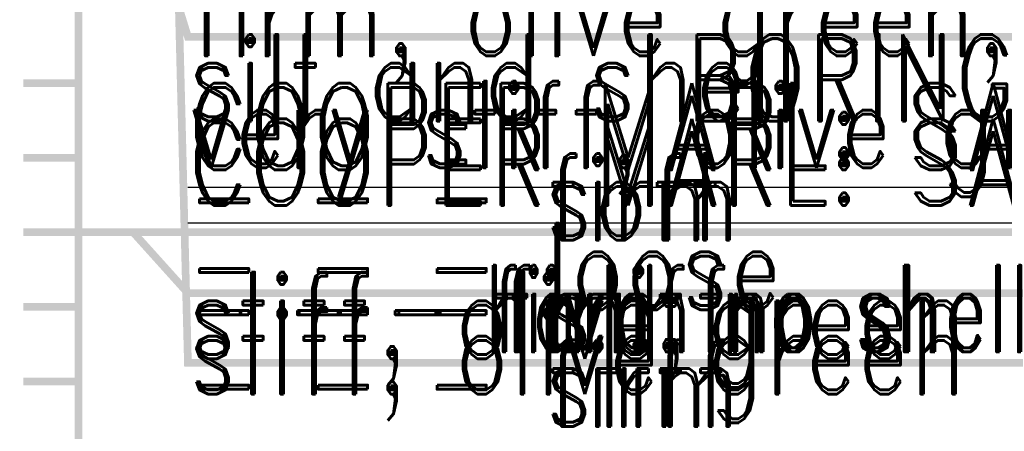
# Model space of a CAD drawing. Extents: x -2 to 113, y -136 to 16.
# Tile 30 of 256: x 12.23 to 25.44, y -98.31 to -92.79. Entities that reach past the tile are written whole.
import ezdxf
from ezdxf.enums import TextEntityAlignment as Align

# ---------------------------------------------------------------- set-up
doc = ezdxf.new("R2010")
doc.units = 0
doc.header["$MEASUREMENT"] = 0
doc.linetypes.add('SOLID', pattern=[0])
doc.layers.get('0').update_dxf_attribs({"linetype": 'SOLID'})
for name, color, linetype in [('1', 7, 'SOLID'), ('10', 7, 'SOLID'), ('11', 7, 'SOLID'), ('12', 7, 'SOLID'), ('13', 7, 'SOLID'), ('14', 7, 'SOLID'), ('15', 7, 'SOLID'), ('16', 7, 'SOLID'), ('17', 7, 'SOLID'), ('18', 7, 'SOLID'), ('19', 7, 'SOLID'), ('2', 7, 'SOLID'), ('20', 7, 'SOLID'), ('21', 7, 'SOLID'), ('22', 7, 'SOLID'), ('23', 7, 'SOLID'), ('24', 7, 'SOLID'), ('25', 7, 'SOLID'), ('26', 7, 'SOLID'), ('27', 7, 'SOLID'), ('28', 7, 'SOLID'), ('29', 7, 'SOLID'), ('3', 7, 'SOLID'), ('30', 7, 'SOLID'), ('31', 7, 'SOLID'), ('32', 7, 'SOLID'), ('33', 7, 'SOLID'), ('34', 7, 'SOLID'), ('35', 7, 'SOLID'), ('36', 7, 'SOLID'), ('37', 7, 'SOLID'), ('38', 7, 'SOLID'), ('39', 7, 'SOLID'), ('4', 7, 'SOLID'), ('40', 7, 'SOLID'), ('41', 7, 'SOLID'), ('42', 7, 'SOLID'), ('43', 7, 'SOLID'), ('44', 7, 'SOLID'), ('45', 7, 'SOLID'), ('46', 7, 'SOLID'), ('47', 7, 'SOLID'), ('48', 7, 'SOLID'), ('49', 7, 'SOLID'), ('5', 7, 'SOLID'), ('50', 7, 'SOLID'), ('51', 7, 'SOLID'), ('52', 7, 'SOLID'), ('53', 7, 'SOLID'), ('54', 7, 'SOLID'), ('55', 7, 'SOLID'), ('56', 7, 'SOLID'), ('57', 7, 'SOLID'), ('58', 7, 'SOLID'), ('59', 7, 'SOLID'), ('6', 7, 'SOLID'), ('60', 7, 'SOLID'), ('61', 7, 'SOLID'), ('62', 7, 'SOLID'), ('63', 7, 'SOLID'), ('64', 7, 'SOLID'), ('65', 7, 'SOLID'), ('66', 7, 'SOLID'), ('67', 7, 'SOLID'), ('68', 7, 'SOLID'), ('7', 7, 'SOLID'), ('8', 7, 'SOLID'), ('9', 7, 'SOLID')]:
    doc.layers.add(name, color=color, linetype=linetype)
doc.styles.add('ROMAND', font='romand', dxfattribs={"height": 1})

msp = doc.modelspace()

# ---------------------------------------------------------------- linework, layer by layer
at = {"color": 7, "linetype": 'SOLID', "const_width": 0.103}
for points in [[(13.018, -13.139), (13.018, -125.639)], [(13.018, -93.639), (12.282, -93.639)], [(13.018, -94.639), (12.282, -94.639)], [(13.018, -95.639), (12.282, -95.639)], [(13.018, -96.639), (12.282, -96.639)], [(13.018, -97.639), (12.282, -97.639)]]:
    msp.add_lwpolyline(points, dxfattribs=at)
at = {"layer": '1', "color": 7, "linetype": 'SOLID', "const_width": 0.103}
for points in [[(13.018, -13.139), (13.018, -125.639)], [(13.018, -93.639), (12.282, -93.639)], [(13.018, -94.639), (12.282, -94.639)], [(13.018, -95.639), (12.282, -95.639)], [(13.018, -96.639), (12.282, -96.639)], [(13.018, -97.639), (12.282, -97.639)]]:
    msp.add_lwpolyline(points, dxfattribs=at)
at = {"layer": '10', "color": 7, "linetype": 'SOLID', "const_width": 0.103}
for points in [[(13.018, -13.139), (13.018, -125.639)], [(13.018, -90.639), (13.753, -90.639), (14.488, -93.017), (48.312, -93.017), (49.047, -90.639), (49.782, -90.639)], [(13.018, -93.639), (12.282, -93.639)], [(13.018, -94.639), (12.282, -94.639)], [(13.018, -95.639), (12.282, -95.639)], [(13.018, -96.639), (12.282, -96.639)], [(13.018, -97.639), (12.282, -97.639)]]:
    msp.add_lwpolyline(points, dxfattribs=at)
at = {"layer": '11', "color": 7, "linetype": 'SOLID', "const_width": 0.103}
for points in [[(13.018, -13.139), (13.018, -125.639)], [(13.018, -93.639), (12.282, -93.639)], [(13.018, -94.639), (12.282, -94.639)], [(13.018, -95.639), (12.282, -95.639)], [(13.018, -96.639), (12.282, -96.639)], [(13.018, -97.639), (12.282, -97.639)]]:
    msp.add_lwpolyline(points, dxfattribs=at)
at = {"layer": '12', "color": 7, "linetype": 'SOLID', "const_width": 0.103}
for points in [[(13.018, -13.139), (13.018, -125.639)], [(13.018, -93.639), (12.282, -93.639)], [(13.018, -94.639), (12.282, -94.639)], [(13.018, -95.639), (12.282, -95.639)], [(13.018, -96.639), (12.282, -96.639)], [(13.018, -97.639), (12.282, -97.639)]]:
    msp.add_lwpolyline(points, dxfattribs=at)
at = {"layer": '13', "color": 7, "linetype": 'SOLID', "const_width": 0.103}
for points in [[(13.018, -13.139), (13.018, -125.639)], [(13.018, -93.639), (12.282, -93.639)], [(13.018, -94.639), (12.282, -94.639)], [(13.018, -95.639), (12.282, -95.639)], [(13.018, -96.639), (12.282, -96.639)], [(13.018, -97.639), (12.282, -97.639)]]:
    msp.add_lwpolyline(points, dxfattribs=at)
at = {"layer": '14', "color": 7, "linetype": 'SOLID', "const_width": 0.103}
for points in [[(13.018, -13.139), (13.018, -125.639)], [(13.018, -93.639), (12.282, -93.639)], [(13.018, -94.639), (12.282, -94.639)], [(13.018, -95.639), (12.282, -95.639)], [(13.018, -96.639), (12.282, -96.639)], [(13.018, -97.639), (12.282, -97.639)]]:
    msp.add_lwpolyline(points, dxfattribs=at)
at = {"layer": '15', "color": 7, "linetype": 'SOLID', "const_width": 0.103}
for points in [[(13.018, -13.139), (13.018, -125.639)], [(13.018, -93.639), (12.282, -93.639)], [(13.018, -94.639), (12.282, -94.639)], [(13.018, -95.639), (12.282, -95.639)], [(13.018, -96.639), (12.282, -96.639)], [(13.018, -97.639), (12.282, -97.639)]]:
    msp.add_lwpolyline(points, dxfattribs=at)
at = {"layer": '16', "color": 7, "linetype": 'SOLID', "const_width": 0.103}
for points in [[(13.018, -13.139), (13.018, -125.639)], [(13.018, -68.639), (13.753, -68.639), (14.488, -97.39), (48.312, -97.39), (49.047, -68.639), (49.782, -68.639)], [(13.018, -93.639), (12.282, -93.639)], [(13.018, -94.639), (12.282, -94.639)], [(13.018, -95.639), (12.282, -95.639)], [(13.018, -96.639), (12.282, -96.639)], [(13.018, -97.639), (12.282, -97.639)]]:
    msp.add_lwpolyline(points, dxfattribs=at)
at = {"layer": '17', "color": 7, "linetype": 'SOLID', "const_width": 0.103}
for points in [[(13.018, -13.139), (13.018, -125.639)], [(13.018, -93.639), (12.282, -93.639)], [(13.018, -94.639), (12.282, -94.639)], [(13.018, -95.639), (12.282, -95.639)], [(13.018, -96.639), (12.282, -96.639)], [(13.018, -97.639), (12.282, -97.639)]]:
    msp.add_lwpolyline(points, dxfattribs=at)
at = {"layer": '18', "color": 7, "linetype": 'SOLID', "const_width": 0.103}
for points in [[(13.018, -13.139), (13.018, -125.639)], [(13.018, -93.639), (12.282, -93.639)], [(13.018, -94.639), (12.282, -94.639)], [(13.018, -95.639), (12.282, -95.639)], [(13.018, -96.639), (12.282, -96.639)], [(13.018, -97.639), (12.282, -97.639)]]:
    msp.add_lwpolyline(points, dxfattribs=at)
at = {"layer": '19', "color": 7, "linetype": 'SOLID', "const_width": 0.103}
for points in [[(13.018, -13.139), (13.018, -125.639)], [(13.018, -93.639), (12.282, -93.639)], [(13.018, -94.639), (12.282, -94.639)], [(13.018, -95.639), (12.282, -95.639)], [(13.018, -96.639), (12.282, -96.639)], [(13.018, -97.639), (12.282, -97.639)]]:
    msp.add_lwpolyline(points, dxfattribs=at)
at = {"layer": '2', "color": 7, "linetype": 'SOLID', "const_width": 0.103}
for points in [[(13.018, -13.139), (13.018, -125.639)], [(13.018, -93.639), (12.282, -93.639)], [(13.018, -94.639), (12.282, -94.639)], [(13.018, -95.639), (12.282, -95.639)], [(13.018, -96.639), (12.282, -96.639)], [(13.018, -97.639), (12.282, -97.639)]]:
    msp.add_lwpolyline(points, dxfattribs=at)
at = {"layer": '20', "color": 7, "linetype": 'SOLID', "const_width": 0.103}
for points in [[(13.018, -13.139), (13.018, -125.639)], [(13.018, -93.639), (12.282, -93.639)], [(13.018, -94.639), (12.282, -94.639)], [(13.018, -95.639), (12.282, -95.639)], [(13.018, -96.639), (12.282, -96.639)], [(13.018, -97.639), (12.282, -97.639)]]:
    msp.add_lwpolyline(points, dxfattribs=at)
at = {"layer": '21', "color": 7, "linetype": 'SOLID', "const_width": 0.103}
for points in [[(13.018, -13.139), (13.018, -125.639)], [(13.018, -93.639), (12.282, -93.639)], [(13.018, -94.639), (12.282, -94.639)], [(13.018, -95.639), (12.282, -95.639)], [(13.018, -96.639), (12.282, -96.639)], [(13.018, -97.639), (12.282, -97.639)]]:
    msp.add_lwpolyline(points, dxfattribs=at)
at = {"layer": '22', "color": 7, "linetype": 'SOLID', "const_width": 0.103}
for points in [[(13.018, -13.139), (13.018, -125.639)], [(13.018, -93.639), (12.282, -93.639)], [(13.018, -94.639), (12.282, -94.639)], [(13.018, -95.639), (12.282, -95.639)], [(13.018, -96.639), (12.282, -96.639)], [(13.018, -97.639), (12.282, -97.639)]]:
    msp.add_lwpolyline(points, dxfattribs=at)
at = {"layer": '23', "color": 7, "linetype": 'SOLID', "const_width": 0.103}
for points in [[(13.018, -13.139), (13.018, -125.639)], [(13.018, -93.639), (12.282, -93.639)], [(13.018, -94.639), (12.282, -94.639)], [(13.018, -95.639), (12.282, -95.639)], [(13.018, -96.639), (12.282, -96.639)], [(13.018, -97.639), (12.282, -97.639)]]:
    msp.add_lwpolyline(points, dxfattribs=at)
at = {"layer": '24', "color": 7, "linetype": 'SOLID', "const_width": 0.103}
for points in [[(13.018, -13.139), (13.018, -125.639)], [(13.018, -93.639), (12.282, -93.639)], [(13.018, -94.639), (12.282, -94.639)], [(13.018, -95.639), (12.282, -95.639)], [(13.018, -96.639), (12.282, -96.639)], [(13.018, -97.639), (12.282, -97.639)]]:
    msp.add_lwpolyline(points, dxfattribs=at)
at = {"layer": '25', "color": 7, "linetype": 'SOLID', "const_width": 0.103}
for points in [[(13.018, -13.139), (13.018, -125.639)], [(13.018, -93.639), (12.282, -93.639)], [(13.018, -94.639), (12.282, -94.639)], [(13.018, -95.639), (12.282, -95.639)], [(13.018, -96.639), (12.282, -96.639)], [(13.018, -97.639), (12.282, -97.639)]]:
    msp.add_lwpolyline(points, dxfattribs=at)
at = {"layer": '26', "color": 7, "linetype": 'SOLID', "const_width": 0.103}
for points in [[(13.018, -13.139), (13.018, -125.639)], [(13.018, -93.639), (12.282, -93.639)], [(13.018, -94.639), (12.282, -94.639)], [(13.018, -95.639), (12.282, -95.639)], [(13.018, -95.639), (49.782, -95.639)], [(13.018, -96.639), (12.282, -96.639)], [(13.018, -97.639), (12.282, -97.639)]]:
    msp.add_lwpolyline(points, dxfattribs=at)
at = {"layer": '27', "color": 7, "linetype": 'SOLID', "const_width": 0.103}
for points in [[(13.018, -13.139), (13.018, -125.639)], [(13.018, -93.639), (12.282, -93.639)], [(13.018, -94.639), (12.282, -94.639)], [(13.018, -95.639), (12.282, -95.639)], [(13.018, -96.639), (12.282, -96.639)], [(13.018, -97.639), (12.282, -97.639)]]:
    msp.add_lwpolyline(points, dxfattribs=at)
at = {"layer": '28', "color": 7, "linetype": 'SOLID', "const_width": 0.103}
for points in [[(13.018, -13.139), (13.018, -125.639)], [(13.018, -93.639), (12.282, -93.639)], [(13.018, -94.639), (12.282, -94.639)], [(13.018, -95.639), (12.282, -95.639)], [(13.018, -96.639), (12.282, -96.639)], [(13.018, -97.639), (12.282, -97.639)]]:
    msp.add_lwpolyline(points, dxfattribs=at)
at = {"layer": '29', "color": 7, "linetype": 'SOLID', "const_width": 0.103}
for points in [[(13.018, -13.139), (13.018, -125.639)], [(13.018, -93.639), (12.282, -93.639)], [(13.018, -94.639), (12.282, -94.639)], [(13.018, -95.639), (12.282, -95.639)], [(13.018, -95.639), (13.753, -95.639), (14.488, -96.455), (48.312, -96.455), (49.047, -95.639), (49.782, -95.639)], [(13.018, -96.639), (12.282, -96.639)], [(13.018, -97.639), (12.282, -97.639)]]:
    msp.add_lwpolyline(points, dxfattribs=at)
at = {"layer": '3', "color": 7, "linetype": 'SOLID', "const_width": 0.103}
for points in [[(13.018, -13.139), (13.018, -125.639)], [(13.018, -93.639), (12.282, -93.639)], [(13.018, -94.639), (12.282, -94.639)], [(13.018, -95.639), (12.282, -95.639)], [(13.018, -96.639), (12.282, -96.639)], [(13.018, -97.639), (12.282, -97.639)]]:
    msp.add_lwpolyline(points, dxfattribs=at)
at = {"layer": '30', "color": 7, "linetype": 'SOLID', "const_width": 0.103}
for points in [[(13.018, -13.139), (13.018, -125.639)], [(13.018, -93.639), (12.282, -93.639)], [(13.018, -94.639), (12.282, -94.639)], [(13.018, -95.639), (12.282, -95.639)], [(13.018, -96.639), (12.282, -96.639)], [(13.018, -97.639), (12.282, -97.639)]]:
    msp.add_lwpolyline(points, dxfattribs=at)
at = {"layer": '31', "color": 7, "linetype": 'SOLID', "const_width": 0.103}
for points in [[(13.018, -13.139), (13.018, -125.639)], [(13.018, -93.639), (12.282, -93.639)], [(13.018, -94.639), (12.282, -94.639)], [(13.018, -95.639), (12.282, -95.639)], [(13.018, -96.639), (12.282, -96.639)], [(13.018, -97.639), (12.282, -97.639)]]:
    msp.add_lwpolyline(points, dxfattribs=at)
at = {"layer": '32', "color": 7, "linetype": 'SOLID', "const_width": 0.103}
for points in [[(13.018, -13.139), (13.018, -125.639)], [(13.018, -93.639), (12.282, -93.639)], [(13.018, -94.639), (12.282, -94.639)], [(13.018, -95.639), (12.282, -95.639)], [(13.018, -96.639), (12.282, -96.639)], [(13.018, -97.639), (12.282, -97.639)]]:
    msp.add_lwpolyline(points, dxfattribs=at)
at = {"layer": '33', "color": 7, "linetype": 'SOLID', "const_width": 0.103}
for points in [[(13.018, -13.139), (13.018, -125.639)], [(13.018, -93.639), (12.282, -93.639)], [(13.018, -94.639), (12.282, -94.639)], [(13.018, -95.639), (12.282, -95.639)], [(13.018, -96.639), (12.282, -96.639)], [(13.018, -97.639), (12.282, -97.639)]]:
    msp.add_lwpolyline(points, dxfattribs=at)
at = {"layer": '34', "color": 7, "linetype": 'SOLID', "const_width": 0.103}
for points in [[(13.018, -13.139), (13.018, -125.639)], [(13.018, -93.639), (12.282, -93.639)], [(13.018, -94.639), (12.282, -94.639)], [(13.018, -95.639), (12.282, -95.639)], [(13.018, -96.639), (12.282, -96.639)], [(13.018, -97.639), (12.282, -97.639)]]:
    msp.add_lwpolyline(points, dxfattribs=at)
at = {"layer": '35', "color": 7, "linetype": 'SOLID', "const_width": 0.103}
for points in [[(13.018, -13.139), (13.018, -125.639)], [(13.018, -93.639), (12.282, -93.639)], [(13.018, -94.639), (12.282, -94.639)], [(13.018, -95.639), (12.282, -95.639)], [(13.018, -96.639), (12.282, -96.639)], [(13.018, -97.639), (12.282, -97.639)]]:
    msp.add_lwpolyline(points, dxfattribs=at)
at = {"layer": '36', "color": 7, "linetype": 'SOLID', "const_width": 0.103}
for points in [[(13.018, -13.139), (13.018, -125.639)], [(13.018, -93.639), (12.282, -93.639)], [(13.018, -94.639), (12.282, -94.639)], [(13.018, -95.639), (12.282, -95.639)], [(13.018, -96.639), (12.282, -96.639)], [(13.018, -97.639), (12.282, -97.639)]]:
    msp.add_lwpolyline(points, dxfattribs=at)
at = {"layer": '37', "color": 7, "linetype": 'SOLID', "const_width": 0.103}
for points in [[(13.018, -13.139), (13.018, -125.639)], [(13.018, -93.639), (12.282, -93.639)], [(13.018, -94.639), (12.282, -94.639)], [(13.018, -95.639), (12.282, -95.639)], [(13.018, -96.639), (12.282, -96.639)], [(13.018, -97.639), (12.282, -97.639)]]:
    msp.add_lwpolyline(points, dxfattribs=at)
at = {"layer": '38', "color": 7, "linetype": 'SOLID', "const_width": 0.103}
for points in [[(13.018, -13.139), (13.018, -125.639)], [(13.018, -93.639), (12.282, -93.639)], [(13.018, -94.639), (12.282, -94.639)], [(13.018, -95.639), (12.282, -95.639)], [(13.018, -96.639), (12.282, -96.639)], [(13.018, -97.639), (12.282, -97.639)]]:
    msp.add_lwpolyline(points, dxfattribs=at)
at = {"layer": '39', "color": 7, "linetype": 'SOLID', "const_width": 0.103}
for points in [[(13.018, -13.139), (13.018, -125.639)], [(13.018, -93.639), (12.282, -93.639)], [(13.018, -94.639), (12.282, -94.639)], [(13.018, -95.639), (12.282, -95.639)], [(13.018, -96.639), (12.282, -96.639)], [(13.018, -97.639), (12.282, -97.639)]]:
    msp.add_lwpolyline(points, dxfattribs=at)
at = {"layer": '4', "color": 7, "linetype": 'SOLID', "const_width": 0.103}
for points in [[(13.018, -13.139), (13.018, -125.639)], [(13.018, -93.639), (12.282, -93.639)], [(13.018, -94.639), (12.282, -94.639)], [(13.018, -95.639), (12.282, -95.639)], [(13.018, -96.639), (12.282, -96.639)], [(13.018, -97.639), (12.282, -97.639)]]:
    msp.add_lwpolyline(points, dxfattribs=at)
at = {"layer": '40', "color": 7, "linetype": 'SOLID', "const_width": 0.103}
for points in [[(13.018, -13.139), (13.018, -125.639)], [(13.018, -93.639), (12.282, -93.639)], [(13.018, -94.639), (12.282, -94.639)], [(13.018, -95.639), (12.282, -95.639)], [(13.018, -96.639), (12.282, -96.639)], [(13.018, -97.639), (12.282, -97.639)]]:
    msp.add_lwpolyline(points, dxfattribs=at)
at = {"layer": '41', "color": 7, "linetype": 'SOLID', "const_width": 0.103}
for points in [[(13.018, -13.139), (13.018, -125.639)], [(13.018, -93.639), (12.282, -93.639)], [(13.018, -94.639), (12.282, -94.639)], [(13.018, -95.639), (12.282, -95.639)], [(13.018, -96.639), (12.282, -96.639)], [(13.018, -97.639), (12.282, -97.639)]]:
    msp.add_lwpolyline(points, dxfattribs=at)
at = {"layer": '42', "color": 7, "linetype": 'SOLID', "const_width": 0.103}
for points in [[(13.018, -13.139), (13.018, -125.639)], [(13.018, -93.639), (12.282, -93.639)], [(13.018, -94.639), (12.282, -94.639)], [(13.018, -95.639), (12.282, -95.639)], [(13.018, -96.639), (12.282, -96.639)], [(13.018, -97.639), (12.282, -97.639)]]:
    msp.add_lwpolyline(points, dxfattribs=at)
at = {"layer": '43', "color": 7, "linetype": 'SOLID', "const_width": 0.103}
for points in [[(13.018, -13.139), (13.018, -125.639)], [(13.018, -93.639), (12.282, -93.639)], [(13.018, -94.639), (12.282, -94.639)], [(13.018, -95.639), (12.282, -95.639)], [(13.018, -96.639), (12.282, -96.639)], [(13.018, -97.639), (12.282, -97.639)]]:
    msp.add_lwpolyline(points, dxfattribs=at)
at = {"layer": '44', "color": 7, "linetype": 'SOLID', "const_width": 0.103}
for points in [[(13.018, -13.139), (13.018, -125.639)], [(13.018, -93.639), (12.282, -93.639)], [(13.018, -94.639), (12.282, -94.639)], [(13.018, -95.639), (12.282, -95.639)], [(13.018, -96.639), (12.282, -96.639)], [(13.018, -97.639), (12.282, -97.639)]]:
    msp.add_lwpolyline(points, dxfattribs=at)
at = {"layer": '45', "color": 7, "linetype": 'SOLID', "const_width": 0.103}
for points in [[(13.018, -13.139), (13.018, -125.639)], [(13.018, -93.639), (12.282, -93.639)], [(13.018, -94.639), (12.282, -94.639)], [(13.018, -95.639), (12.282, -95.639)], [(13.018, -96.639), (12.282, -96.639)], [(13.018, -97.639), (12.282, -97.639)]]:
    msp.add_lwpolyline(points, dxfattribs=at)
at = {"layer": '46', "color": 7, "linetype": 'SOLID', "const_width": 0.103}
for points in [[(13.018, -13.139), (13.018, -125.639)], [(13.018, -93.639), (12.282, -93.639)], [(13.018, -94.639), (12.282, -94.639)], [(13.018, -95.639), (12.282, -95.639)], [(13.018, -96.639), (12.282, -96.639)], [(13.018, -97.639), (12.282, -97.639)]]:
    msp.add_lwpolyline(points, dxfattribs=at)
at = {"layer": '47', "color": 7, "linetype": 'SOLID', "const_width": 0.103}
for points in [[(13.018, -13.139), (13.018, -125.639)], [(13.018, -93.639), (12.282, -93.639)], [(13.018, -94.639), (12.282, -94.639)], [(13.018, -95.639), (12.282, -95.639)], [(13.018, -96.639), (12.282, -96.639)], [(13.018, -97.639), (12.282, -97.639)]]:
    msp.add_lwpolyline(points, dxfattribs=at)
at = {"layer": '48', "color": 7, "linetype": 'SOLID', "const_width": 0.103}
for points in [[(13.018, -13.139), (13.018, -125.639)], [(13.018, -93.639), (12.282, -93.639)], [(13.018, -94.639), (12.282, -94.639)], [(13.018, -95.639), (12.282, -95.639)], [(13.018, -96.639), (12.282, -96.639)], [(13.018, -97.639), (12.282, -97.639)]]:
    msp.add_lwpolyline(points, dxfattribs=at)
at = {"layer": '49', "color": 7, "linetype": 'SOLID', "const_width": 0.103}
for points in [[(13.018, -13.139), (13.018, -125.639)], [(13.018, -93.639), (12.282, -93.639)], [(13.018, -94.639), (12.282, -94.639)], [(13.018, -95.639), (12.282, -95.639)], [(13.018, -96.639), (12.282, -96.639)], [(13.018, -97.639), (12.282, -97.639)]]:
    msp.add_lwpolyline(points, dxfattribs=at)
at = {"layer": '5', "color": 7, "linetype": 'SOLID', "const_width": 0.103}
for points in [[(13.018, -13.139), (13.018, -125.639)], [(13.018, -93.639), (12.282, -93.639)], [(13.018, -94.639), (12.282, -94.639)], [(13.018, -95.639), (12.282, -95.639)], [(13.018, -96.639), (12.282, -96.639)], [(13.018, -97.639), (12.282, -97.639)]]:
    msp.add_lwpolyline(points, dxfattribs=at)
at = {"layer": '50', "color": 7, "linetype": 'SOLID', "const_width": 0.103}
for points in [[(13.018, -13.139), (13.018, -125.639)], [(13.018, -93.639), (12.282, -93.639)], [(13.018, -94.639), (12.282, -94.639)], [(13.018, -95.639), (12.282, -95.639)], [(13.018, -96.639), (12.282, -96.639)], [(13.018, -97.639), (12.282, -97.639)]]:
    msp.add_lwpolyline(points, dxfattribs=at)
at = {"layer": '51', "color": 7, "linetype": 'SOLID', "const_width": 0.103}
for points in [[(13.018, -13.139), (13.018, -125.639)], [(13.018, -93.639), (12.282, -93.639)], [(13.018, -94.639), (12.282, -94.639)], [(13.018, -95.639), (12.282, -95.639)], [(13.018, -96.639), (12.282, -96.639)], [(13.018, -97.639), (12.282, -97.639)]]:
    msp.add_lwpolyline(points, dxfattribs=at)
at = {"layer": '52', "color": 7, "linetype": 'SOLID', "const_width": 0.103}
for points in [[(13.018, -13.139), (13.018, -125.639)], [(13.018, -93.639), (12.282, -93.639)], [(13.018, -94.639), (12.282, -94.639)], [(13.018, -95.639), (12.282, -95.639)], [(13.018, -96.639), (12.282, -96.639)], [(13.018, -97.639), (12.282, -97.639)]]:
    msp.add_lwpolyline(points, dxfattribs=at)
at = {"layer": '53', "color": 7, "linetype": 'SOLID', "const_width": 0.103}
for points in [[(13.018, -13.139), (13.018, -125.639)], [(13.018, -93.639), (12.282, -93.639)], [(13.018, -94.639), (12.282, -94.639)], [(13.018, -95.639), (12.282, -95.639)], [(13.018, -96.639), (12.282, -96.639)], [(13.018, -97.639), (12.282, -97.639)]]:
    msp.add_lwpolyline(points, dxfattribs=at)
at = {"layer": '54', "color": 7, "linetype": 'SOLID', "const_width": 0.103}
for points in [[(13.018, -13.139), (13.018, -125.639)], [(13.018, -93.639), (12.282, -93.639)], [(13.018, -94.639), (12.282, -94.639)], [(13.018, -95.639), (12.282, -95.639)], [(13.018, -96.639), (12.282, -96.639)], [(13.018, -97.639), (12.282, -97.639)]]:
    msp.add_lwpolyline(points, dxfattribs=at)
at = {"layer": '55', "color": 7, "linetype": 'SOLID', "const_width": 0.103}
for points in [[(13.018, -13.139), (13.018, -125.639)], [(13.018, -93.639), (12.282, -93.639)], [(13.018, -94.639), (12.282, -94.639)], [(13.018, -95.639), (12.282, -95.639)], [(13.018, -96.639), (12.282, -96.639)], [(13.018, -97.639), (12.282, -97.639)]]:
    msp.add_lwpolyline(points, dxfattribs=at)
at = {"layer": '56', "color": 7, "linetype": 'SOLID', "const_width": 0.103}
for points in [[(13.018, -13.139), (13.018, -125.639)], [(13.018, -93.639), (12.282, -93.639)], [(13.018, -94.639), (12.282, -94.639)], [(13.018, -95.639), (12.282, -95.639)], [(13.018, -96.639), (12.282, -96.639)], [(13.018, -97.639), (12.282, -97.639)]]:
    msp.add_lwpolyline(points, dxfattribs=at)
at = {"layer": '57', "color": 7, "linetype": 'SOLID', "const_width": 0.103}
for points in [[(13.018, -13.139), (13.018, -125.639)], [(13.018, -93.639), (12.282, -93.639)], [(13.018, -94.639), (12.282, -94.639)], [(13.018, -95.639), (12.282, -95.639)], [(13.018, -96.639), (12.282, -96.639)], [(13.018, -97.639), (12.282, -97.639)]]:
    msp.add_lwpolyline(points, dxfattribs=at)
at = {"layer": '58', "color": 7, "linetype": 'SOLID', "const_width": 0.103}
for points in [[(13.018, -13.139), (13.018, -125.639)], [(13.018, -93.639), (12.282, -93.639)], [(13.018, -94.639), (12.282, -94.639)], [(13.018, -95.639), (12.282, -95.639)], [(13.018, -96.639), (12.282, -96.639)], [(13.018, -97.639), (12.282, -97.639)]]:
    msp.add_lwpolyline(points, dxfattribs=at)
at = {"layer": '59', "color": 7, "linetype": 'SOLID', "const_width": 0.103}
for points in [[(13.018, -13.139), (13.018, -125.639)], [(13.018, -93.639), (12.282, -93.639)], [(13.018, -94.639), (12.282, -94.639)], [(13.018, -95.639), (12.282, -95.639)], [(13.018, -96.639), (12.282, -96.639)], [(13.018, -97.639), (12.282, -97.639)]]:
    msp.add_lwpolyline(points, dxfattribs=at)
at = {"layer": '6', "color": 7, "linetype": 'SOLID', "const_width": 0.103}
for points in [[(13.018, -13.139), (13.018, -125.639)], [(13.018, -93.639), (12.282, -93.639)], [(13.018, -94.639), (12.282, -94.639)], [(13.018, -95.639), (12.282, -95.639)], [(13.018, -96.639), (12.282, -96.639)], [(13.018, -97.639), (12.282, -97.639)]]:
    msp.add_lwpolyline(points, dxfattribs=at)
at = {"layer": '60', "color": 7, "linetype": 'SOLID', "const_width": 0.103}
for points in [[(13.018, -13.139), (13.018, -125.639)], [(13.018, -93.639), (12.282, -93.639)], [(13.018, -94.639), (12.282, -94.639)], [(13.018, -95.639), (12.282, -95.639)], [(13.018, -96.639), (12.282, -96.639)], [(13.018, -97.639), (12.282, -97.639)]]:
    msp.add_lwpolyline(points, dxfattribs=at)
at = {"layer": '61', "color": 7, "linetype": 'SOLID', "const_width": 0.103}
for points in [[(13.018, -13.139), (13.018, -125.639)], [(13.018, -93.639), (12.282, -93.639)], [(13.018, -94.639), (12.282, -94.639)], [(13.018, -95.639), (12.282, -95.639)], [(13.018, -96.639), (12.282, -96.639)], [(13.018, -97.639), (12.282, -97.639)]]:
    msp.add_lwpolyline(points, dxfattribs=at)
at = {"layer": '62', "color": 7, "linetype": 'SOLID', "const_width": 0.103}
for points in [[(13.018, -13.139), (13.018, -125.639)], [(13.018, -93.639), (12.282, -93.639)], [(13.018, -94.639), (12.282, -94.639)], [(13.018, -95.639), (12.282, -95.639)], [(13.018, -96.639), (12.282, -96.639)], [(13.018, -97.639), (12.282, -97.639)]]:
    msp.add_lwpolyline(points, dxfattribs=at)
at = {"layer": '63', "color": 7, "linetype": 'SOLID', "const_width": 0.103}
for points in [[(13.018, -13.139), (13.018, -125.639)], [(13.018, -93.639), (12.282, -93.639)], [(13.018, -94.639), (12.282, -94.639)], [(13.018, -95.639), (12.282, -95.639)], [(13.018, -96.639), (12.282, -96.639)], [(13.018, -97.639), (12.282, -97.639)]]:
    msp.add_lwpolyline(points, dxfattribs=at)
at = {"layer": '64', "color": 7, "linetype": 'SOLID', "const_width": 0.103}
for points in [[(13.018, -13.139), (13.018, -125.639)], [(13.018, -93.639), (12.282, -93.639)], [(13.018, -94.639), (12.282, -94.639)], [(13.018, -95.639), (12.282, -95.639)], [(13.018, -96.639), (12.282, -96.639)], [(13.018, -97.639), (12.282, -97.639)]]:
    msp.add_lwpolyline(points, dxfattribs=at)
at = {"layer": '65', "color": 7, "linetype": 'SOLID', "const_width": 0.103}
for points in [[(13.018, -13.139), (13.018, -125.639)], [(13.018, -93.639), (12.282, -93.639)], [(13.018, -94.639), (12.282, -94.639)], [(13.018, -95.639), (12.282, -95.639)], [(13.018, -96.639), (12.282, -96.639)], [(13.018, -97.639), (12.282, -97.639)]]:
    msp.add_lwpolyline(points, dxfattribs=at)
at = {"layer": '66', "color": 7, "linetype": 'SOLID', "const_width": 0.103}
for points in [[(13.018, -13.139), (13.018, -125.639)], [(13.018, -93.639), (12.282, -93.639)], [(13.018, -94.639), (12.282, -94.639)], [(13.018, -95.639), (12.282, -95.639)], [(13.018, -96.639), (12.282, -96.639)], [(13.018, -97.639), (12.282, -97.639)]]:
    msp.add_lwpolyline(points, dxfattribs=at)
at = {"layer": '67', "color": 7, "linetype": 'SOLID', "const_width": 0.103}
for points in [[(13.018, -13.139), (13.018, -125.639)], [(13.018, -93.639), (12.282, -93.639)], [(13.018, -94.639), (12.282, -94.639)], [(13.018, -95.639), (12.282, -95.639)], [(13.018, -96.639), (12.282, -96.639)], [(13.018, -97.639), (12.282, -97.639)]]:
    msp.add_lwpolyline(points, dxfattribs=at)
at = {"layer": '68', "color": 7, "linetype": 'SOLID', "const_width": 0.103}
for points in [[(13.018, -13.139), (13.018, -125.639)], [(13.018, -93.639), (12.282, -93.639)], [(13.018, -94.639), (12.282, -94.639)], [(13.018, -95.639), (12.282, -95.639)], [(13.018, -96.639), (12.282, -96.639)], [(13.018, -97.639), (12.282, -97.639)]]:
    msp.add_lwpolyline(points, dxfattribs=at)
at = {"layer": '7', "color": 7, "linetype": 'SOLID', "const_width": 0.103}
for points in [[(13.018, -13.139), (13.018, -125.639)], [(13.018, -93.639), (12.282, -93.639)], [(13.018, -94.639), (12.282, -94.639)], [(13.018, -95.639), (12.282, -95.639)], [(13.018, -96.639), (12.282, -96.639)], [(13.018, -97.639), (12.282, -97.639)]]:
    msp.add_lwpolyline(points, dxfattribs=at)
at = {"layer": '8', "color": 7, "linetype": 'SOLID', "const_width": 0.103}
for points in [[(13.018, -13.139), (13.018, -125.639)], [(13.018, -93.639), (12.282, -93.639)], [(13.018, -94.639), (12.282, -94.639)], [(13.018, -95.639), (12.282, -95.639)], [(13.018, -96.639), (12.282, -96.639)], [(13.018, -97.639), (12.282, -97.639)]]:
    msp.add_lwpolyline(points, dxfattribs=at)
at = {"layer": '9', "color": 7, "linetype": 'SOLID', "const_width": 0.103}
for points in [[(13.018, -13.139), (13.018, -125.639)], [(13.018, -93.639), (12.282, -93.639)], [(13.018, -94.639), (12.282, -94.639)], [(13.018, -95.639), (12.282, -95.639)], [(13.018, -96.639), (12.282, -96.639)], [(13.018, -97.639), (12.282, -97.639)]]:
    msp.add_lwpolyline(points, dxfattribs=at)

# ---------------------------------------------------------------- texts
at = {"layer": '10', "color": 7, "style": 'ROMAND', "width": 0.78}
for s, p in [('%%uCOOPER MARL: SANDY SILT (ML)%%u', (14.488, -94.115)), ('stiff, olive green', (14.488, -96.646))]:
    msp.add_text(s, height=1.1625, dxfattribs=at).set_placement(p, align=Align.TOP_LEFT)
at = {"layer": '12', "color": 7, "style": 'ROMAND', "width": 0.78}
msp.add_text('- - - firm', height=1.1625, dxfattribs=at).set_placement((14.488, -94.58), align=Align.TOP_LEFT)
at = {"layer": '16', "color": 7, "style": 'ROMAND', "width": 0.78}
for s, p in [('silt and shell', (14.488, -92.984)), ('- - - loose', (14.488, -95.515))]:
    msp.add_text(s, height=1.1625, dxfattribs=at).set_placement(p, align=Align.TOP_LEFT)
at = {"layer": '20', "color": 7, "style": 'ROMAND', "width": 0.78}
msp.add_text('firm, olive green, fine', height=1.1625, dxfattribs=at).set_placement((14.488, -92.111), align=Align.TOP_LEFT)
at = {"layer": '22', "color": 7, "style": 'ROMAND', "width": 0.78}
msp.add_text('- - - firm; no shell', height=1.1625, dxfattribs=at).set_placement((14.488, -96.08), align=Align.TOP_LEFT)
at = {"layer": '29', "color": 7, "style": 'ROMAND', "width": 0.78}
msp.add_text('- - - soft', height=1.1625, dxfattribs=at).set_placement((14.488, -94.58), align=Align.TOP_LEFT)
at = {"layer": '30', "color": 7, "style": 'ROMAND', "width": 0.78}
msp.add_text('- - - hard; no shell', height=1.1625, dxfattribs=at).set_placement((14.488, -96.08), align=Align.TOP_LEFT)
at = {"layer": '39', "color": 7, "style": 'ROMAND', "width": 0.78}
msp.add_text('- - -firm', height=1.1625, dxfattribs=at).set_placement((14.488, -96.08), align=Align.TOP_LEFT)
at = {"layer": '47', "color": 7, "style": 'ROMAND', "width": 0.78}
msp.add_text('BORING TERMINATED AT 50 FEET.', height=1.1625, dxfattribs=at).set_placement((31.4, -92.984), align=Align.TOP_CENTER)
at = {"layer": '50', "color": 7, "style": 'ROMAND', "width": 0.78}
msp.add_text('- - - firm', height=1.1625, dxfattribs=at).set_placement((14.488, -94.58), align=Align.TOP_LEFT)
at = {"layer": '52', "color": 7, "style": 'ROMAND', "width": 0.78}
msp.add_text('- - - stiff', height=1.1625, dxfattribs=at).set_placement((14.488, -96.08), align=Align.TOP_LEFT)
at = {"layer": '54', "color": 7, "style": 'ROMAND', "width": 0.78}
msp.add_text('- - - firm', height=1.1625, dxfattribs=at).set_placement((14.488, -94.58), align=Align.TOP_LEFT)
at = {"layer": '57', "color": 7, "style": 'ROMAND', "width": 0.78}
msp.add_text('- - - stiff', height=1.1625, dxfattribs=at).set_placement((14.488, -97.08), align=Align.TOP_LEFT)
at = {"layer": '59', "color": 7, "style": 'ROMAND', "width": 0.78}
msp.add_text('- - - firm', height=1.1625, dxfattribs=at).set_placement((14.488, -97.08), align=Align.TOP_LEFT)
at = {"layer": '6', "color": 7, "style": 'ROMAND', "width": 0.78}
msp.add_text('very stiff, olive green', height=1.1625, dxfattribs=at).set_placement((14.488, -93.611), align=Align.TOP_LEFT)
at = {"layer": '61', "color": 7, "style": 'ROMAND', "width": 0.78}
for s, p in [('%%uCOOPER MARL: SANDY SILT (ML)%%u', (14.488, -93.64)), ('stiff, olive green', (14.488, -96.172))]:
    msp.add_text(s, height=1.1625, dxfattribs=at).set_placement(p, align=Align.TOP_LEFT)
at = {"layer": '67', "color": 7, "style": 'ROMAND', "width": 0.78}
msp.add_text('- - - firm', height=1.1625, dxfattribs=at).set_placement((14.488, -94.58), align=Align.TOP_LEFT)
at = {"layer": '8', "color": 7, "style": 'ROMAND', "width": 0.78}
msp.add_text('- - - soft', height=1.1625, dxfattribs=at).set_placement((14.488, -94.58), align=Align.TOP_LEFT)

doc.saveas('drawing.dxf')
